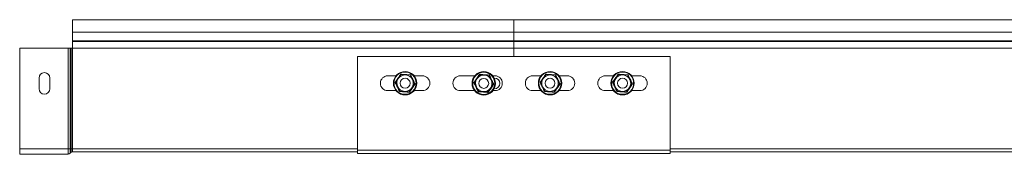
# Model space of a CAD drawing. Header units: millimetres. Extents: x 256 to 1193, y -1997 to 462.
# Tile 9 of 16: x 281 to 879, y -415 to -334. Entities that reach past the tile are written whole.
import ezdxf

# ---------------------------------------------------------------- set-up
doc = ezdxf.new("R2010")
doc.units = ezdxf.units.MM
doc.linetypes.add('K5LT32768', pattern=[0])
doc.linetypes.add('K5LT32769', pattern=[0])

msp = doc.modelspace()

# ---------------------------------------------------------------- linework, layer by layer
at = {"color": 7, "linetype": 'K5LT32768', "lineweight": 15}
for p, q in [((581.38, -334.06), (313.38, -334.06)), ((313.38, -341.52), (313.38, -334.06)), ((906.38, -334.06), (581.38, -334.06)), ((581.38, -341.52), (581.38, -334.06)), ((313.38, -341.52), (581.38, -341.52)), ((313.38, -346.83), (313.38, -341.52)), ((581.38, -346.83), (581.38, -341.52)), ((581.38, -341.52), (906.38, -341.52)), ((310.71, -351.32), (281.38, -351.32)), ((281.38, -412.26), (281.38, -351.32)), ((312.04, -351.32), (310.71, -351.32)), ((310.71, -412.26), (310.71, -351.32)), ((312.04, -412.26), (312.04, -351.32)), ((312.51, -351.32), (312.04, -351.32)), ((312.51, -412.26), (312.51, -351.32)), ((313.18, -351.32), (312.51, -351.32)), ((313.18, -412.26), (313.18, -351.32)), ((313.38, -351.32), (313.18, -351.32)), ((313.38, -347.19), (313.38, -346.83)), ((313.38, -346.83), (581.38, -346.83)), ((313.38, -351.32), (313.38, -347.19)), ((313.38, -347.19), (581.38, -347.19)), ((313.38, -412.26), (313.38, -351.32)), ((313.38, -351.32), (581.38, -351.32)), ((581.38, -347.19), (581.38, -346.83)), ((581.38, -346.83), (906.38, -346.83)), ((581.38, -351.32), (581.38, -347.19)), ((581.38, -347.19), (906.38, -347.19)), ((581.38, -356.34), (581.38, -351.32)), ((581.38, -351.32), (906.38, -351.32)), ((486.38, -413.06), (486.38, -356.34)), ((486.38, -356.34), (676.38, -356.34)), ((676.38, -413.06), (676.38, -356.34)), ((293.13, -369.33), (293.13, -375.83)), ((299.63, -375.83), (299.63, -369.33)), ((509.88, -367.96), (504.88, -367.96)), ((509.62, -372.04), (511.24, -369.65)), ((511.24, -369.65), (512.87, -367.26)), ((515.74, -367.48), (512.87, -367.26)), ((518.62, -367.69), (515.74, -367.48)), ((518.62, -367.69), (519.88, -370.29)), ((519.88, -370.29), (521.13, -372.89)), ((525.88, -367.96), (520.87, -367.96)), ((557.74, -367.96), (548.88, -367.96)), ((557.37, -372.16), (558.99, -369.77)), ((558.99, -369.77), (560.62, -367.38)), ((563.49, -367.6), (560.62, -367.38)), ((566.37, -367.81), (563.49, -367.6)), ((566.37, -367.81), (567.63, -370.41)), ((567.63, -370.41), (568.88, -373.01)), ((569.88, -367.96), (568.52, -367.96)), ((569.44, -369.33), (569.63, -369.33)), ((597.88, -367.96), (592.88, -367.96)), ((597.62, -372.04), (599.24, -369.65)), ((599.24, -369.65), (600.87, -367.26)), ((603.74, -367.48), (600.87, -367.26)), ((606.62, -367.69), (603.74, -367.48)), ((606.62, -367.69), (606.79, -367.45)), ((606.62, -367.69), (607.88, -370.29)), ((607.88, -370.29), (609.13, -372.89)), ((613.88, -367.96), (608.87, -367.96)), ((641.88, -367.96), (636.88, -367.96)), ((641.62, -372.04), (643.24, -369.65)), ((643.24, -369.65), (644.87, -367.26)), ((647.74, -367.48), (644.87, -367.26)), ((650.62, -367.69), (647.74, -367.48)), ((650.62, -367.69), (650.79, -367.45)), ((650.62, -367.69), (651.88, -370.29)), ((651.88, -370.29), (653.13, -372.89)), ((657.88, -367.96), (652.87, -367.96)), ((509.33, -372.02), (509.62, -372.04)), ((510.87, -374.64), (509.62, -372.04)), ((512.13, -377.24), (510.87, -374.64)), ((519.51, -375.27), (517.89, -377.66)), ((521.13, -372.89), (519.51, -375.27)), ((521.13, -372.89), (521.43, -372.91)), ((557.08, -372.14), (557.37, -372.16)), ((558.62, -374.76), (557.37, -372.16)), ((559.88, -377.36), (558.62, -374.76)), ((567.26, -375.4), (565.64, -377.78)), ((568.88, -373.01), (567.26, -375.4)), ((568.88, -373.01), (569.18, -373.03)), ((569.63, -375.83), (569.44, -375.83)), ((597.33, -372.02), (597.62, -372.04)), ((598.87, -374.64), (597.62, -372.04)), ((600.13, -377.24), (598.87, -374.64)), ((607.51, -375.27), (605.89, -377.66)), ((609.13, -372.89), (607.51, -375.27)), ((609.13, -372.89), (609.43, -372.91)), ((641.33, -372.02), (641.62, -372.04)), ((642.87, -374.64), (641.62, -372.04)), ((644.13, -377.24), (642.87, -374.64)), ((651.51, -375.27), (649.89, -377.66)), ((653.13, -372.89), (651.51, -375.27)), ((653.13, -372.89), (653.43, -372.91)), ((504.88, -376.96), (509.88, -376.96)), ((515.01, -377.45), (512.13, -377.24)), ((517.89, -377.66), (515.01, -377.45)), ((520.87, -376.96), (525.88, -376.96)), ((548.88, -376.96), (557.54, -376.96)), ((562.76, -377.57), (559.88, -377.36)), ((565.64, -377.78), (562.76, -377.57)), ((568.72, -376.96), (569.88, -376.96)), ((592.88, -376.96), (597.88, -376.96)), ((599.97, -377.48), (600.13, -377.24)), ((603.01, -377.45), (600.13, -377.24)), ((605.89, -377.66), (603.01, -377.45)), ((608.87, -376.96), (613.88, -376.96)), ((636.88, -376.96), (641.88, -376.96)), ((643.97, -377.48), (644.13, -377.24)), ((647.01, -377.45), (644.13, -377.24)), ((649.89, -377.66), (647.01, -377.45)), ((652.87, -376.96), (657.88, -376.96)), ((310.71, -412.26), (281.38, -412.26)), ((281.38, -415.46), (281.38, -412.26)), ((312.04, -412.26), (310.71, -412.26)), ((310.71, -415.46), (310.71, -412.26)), ((312.04, -414.87), (312.04, -412.26)), ((312.51, -412.26), (312.04, -412.26)), ((312.51, -414.36), (312.51, -412.26)), ((313.18, -412.26), (312.51, -412.26)), ((313.18, -414.06), (313.18, -412.26)), ((313.38, -412.26), (313.18, -412.26)), ((313.38, -414.06), (313.38, -412.26)), ((310.71, -415.46), (281.38, -415.46)), ((312.51, -414.36), (312.04, -414.87)), ((313.38, -414.06), (313.18, -414.06)), ((313.38, -414.06), (486.38, -414.06)), ((486.38, -414.96), (486.38, -413.06)), ((486.38, -413.06), (676.38, -413.06)), ((486.38, -414.96), (676.38, -414.96)), ((676.38, -414.96), (676.38, -413.06)), ((676.38, -414.06), (906.38, -414.06))]:
    msp.add_line(p, q, dxfattribs=at)
at = {"color": 8, "linetype": 'K5LT32769', "lineweight": 15, "true_color": 0x808080}
for p, q in [((313.38, -412.26), (486.38, -412.26)), ((676.38, -412.26), (906.38, -412.26))]:
    msp.add_line(p, q, dxfattribs=at)
at = {"color": 7, "linetype": 'K5LT32768', "lineweight": 15}
for centre, radius in [((515.38, -372.46), 7.1), ((515.38, -372.46), 6.73), ((515.38, -372.46), 3), ((563.13, -372.58), 7.1), ((563.13, -372.58), 6.73), ((563.13, -372.58), 3), ((603.38, -372.46), 7.1), ((603.38, -372.46), 6.73), ((603.38, -372.46), 3), ((647.38, -372.46), 7.1), ((647.38, -372.46), 6.73), ((647.38, -372.46), 3)]:
    msp.add_circle(centre, radius, dxfattribs=at)
for centre, radius, start, end in [((296.38, -369.33), 3.25, 0, 180), ((504.88, -372.46), 4.5, 90, 270), ((515.38, -372.46), 5, 145.77877, 205.77877), ((515.38, -372.46), 5, 85.77877, 145.77877), ((515.38, -372.46), 5, 25.77877, 85.77877), ((515.38, -372.46), 5, 325.77877, 25.77877), ((525.88, -372.46), 4.5, 270, 90), ((548.88, -372.46), 4.5, 90, 270), ((563.13, -372.58), 5, 145.77877, 205.77877), ((563.13, -372.58), 5, 85.77877, 145.77877), ((563.13, -372.58), 5, 25.77877, 85.77877), ((563.13, -372.58), 5, 325.77877, 25.77877), ((569.63, -372.58), 3.25, 270, 90), ((569.88, -372.46), 4.5, 270, 90), ((592.88, -372.46), 4.5, 90, 270), ((603.38, -372.46), 5, 145.77877, 205.77877), ((603.38, -372.46), 5, 85.77877, 145.77877), ((603.38, -372.46), 5, 25.77877, 85.77877), ((603.38, -372.46), 5, 325.77877, 25.77877), ((613.88, -372.46), 4.5, 270, 90), ((636.88, -372.46), 4.5, 90, 270), ((647.38, -372.46), 5, 145.77877, 205.77877), ((647.38, -372.46), 5, 85.77877, 145.77877), ((647.38, -372.46), 5, 25.77877, 85.77877), ((647.38, -372.46), 5, 325.77877, 25.77877), ((657.88, -372.46), 4.5, 270, 90), ((296.38, -375.83), 3.25, 180, 0), ((515.38, -372.46), 5, 205.77877, 265.77877), ((515.38, -372.46), 5, 265.77877, 325.77877), ((563.13, -372.58), 5, 205.77877, 265.77877), ((563.13, -372.58), 5, 265.77877, 325.77877), ((603.38, -372.46), 5, 205.77877, 265.77877), ((603.38, -372.46), 5, 265.77877, 325.77877), ((647.38, -372.46), 5, 205.77877, 265.77877), ((647.38, -372.46), 5, 265.77877, 325.77877), ((310.71, -413.66), 1.8, 270, 317.68589), ((313.18, -414.96), 0.9, 90, 137.68589)]:
    msp.add_arc(centre, radius, start, end, dxfattribs=at)
for points, knots in [([(509.33, -372.02), (509.46, -371.82), (510.14, -370.85), (511.3, -369.16), (512.28, -367.68), (512.74, -367)], [0, 0, 0, 0, 0.118083, 0.59226, 1, 1, 1, 1]), ([(512.87, -367.26), (512.86, -367.26), (512.86, -367.25), (512.83, -367.19), (512.79, -367.11), (512.76, -367.04), (512.74, -367), (512.74, -367)], [0, 0, 0, 0, 0.23618, 0.471398, 0.732459, 0.992081, 1, 1, 1, 1]), ([(512.74, -367), (512.97, -367.02), (514.16, -367.12), (516.2, -367.28), (517.97, -367.39), (518.79, -367.45)], [0, 0, 0, 0, 0.118084, 0.592262, 1, 1, 1, 1]), ([(518.62, -367.69), (518.63, -367.69), (518.63, -367.68), (518.67, -367.63), (518.72, -367.55), (518.76, -367.48), (518.79, -367.45), (518.79, -367.45)], [0, 0, 0, 0, 0.236183, 0.471411, 0.732473, 0.992104, 1, 1, 1, 1]), ([(518.79, -367.45), (518.89, -367.66), (519.4, -368.73), (520.28, -370.58), (521.06, -372.17), (521.43, -372.91)], [0, 0, 0, 0, 0.118084, 0.59226, 1, 1, 1, 1]), ([(557.08, -372.14), (557.21, -371.94), (557.89, -370.97), (559.05, -369.28), (560.03, -367.8), (560.49, -367.12)], [0, 0, 0, 0, 0.118083, 0.592259, 1, 1, 1, 1]), ([(560.62, -367.38), (560.61, -367.38), (560.61, -367.37), (560.58, -367.32), (560.54, -367.23), (560.51, -367.16), (560.49, -367.12), (560.49, -367.12)], [0, 0, 0, 0, 0.236181, 0.471397, 0.732455, 0.992075, 1, 1, 1, 1]), ([(560.49, -367.12), (560.72, -367.14), (561.91, -367.24), (563.95, -367.4), (565.72, -367.51), (566.54, -367.57)], [0, 0, 0, 0, 0.118083, 0.592259, 1, 1, 1, 1]), ([(566.37, -367.81), (566.38, -367.81), (566.38, -367.8), (566.42, -367.75), (566.47, -367.67), (566.51, -367.6), (566.54, -367.57), (566.54, -367.57)], [0, 0, 0, 0, 0.236175, 0.471396, 0.732455, 0.992073, 1, 1, 1, 1]), ([(566.54, -367.57), (566.64, -367.78), (567.15, -368.85), (568.03, -370.7), (568.81, -372.29), (569.18, -373.03)], [0, 0, 0, 0, 0.118082, 0.592259, 1, 1, 1, 1]), ([(597.33, -372.02), (597.46, -371.82), (598.14, -370.85), (599.3, -369.16), (600.28, -367.68), (600.74, -367)], [0, 0, 0, 0, 0.118083, 0.592259, 1, 1, 1, 1]), ([(600.87, -367.26), (600.86, -367.26), (600.86, -367.25), (600.83, -367.19), (600.79, -367.11), (600.76, -367.04), (600.74, -367), (600.74, -367)], [0, 0, 0, 0, 0.236184, 0.471397, 0.732459, 0.992081, 1, 1, 1, 1]), ([(600.74, -367), (600.97, -367.02), (602.16, -367.12), (604.2, -367.28), (605.97, -367.39), (606.79, -367.45)], [0, 0, 0, 0, 0.118084, 0.592258, 1, 1, 1, 1]), ([(606.79, -367.45), (606.89, -367.66), (607.4, -368.73), (608.28, -370.58), (609.06, -372.17), (609.43, -372.91)], [0, 0, 0, 0, 0.118084, 0.592259, 1, 1, 1, 1]), ([(641.33, -372.02), (641.46, -371.82), (642.14, -370.85), (643.3, -369.16), (644.28, -367.68), (644.74, -367)], [0, 0, 0, 0, 0.118083, 0.592259, 1, 1, 1, 1]), ([(644.87, -367.26), (644.86, -367.26), (644.86, -367.25), (644.83, -367.19), (644.79, -367.11), (644.76, -367.04), (644.74, -367), (644.74, -367)], [0, 0, 0, 0, 0.236184, 0.471397, 0.732459, 0.992081, 1, 1, 1, 1]), ([(644.74, -367), (644.97, -367.02), (646.16, -367.12), (648.2, -367.28), (649.97, -367.39), (650.79, -367.45)], [0, 0, 0, 0, 0.118084, 0.592258, 1, 1, 1, 1]), ([(650.79, -367.45), (650.89, -367.66), (651.4, -368.73), (652.28, -370.58), (653.06, -372.17), (653.43, -372.91)], [0, 0, 0, 0, 0.118084, 0.592259, 1, 1, 1, 1]), ([(511.97, -377.48), (511.86, -377.27), (511.36, -376.19), (510.48, -374.35), (509.69, -372.75), (509.33, -372.02)], [0, 0, 0, 0, 0.118084, 0.592258, 1, 1, 1, 1]), ([(521.43, -372.91), (521.29, -373.1), (520.62, -374.08), (519.46, -375.77), (518.47, -377.24), (518.01, -377.93)], [0, 0, 0, 0, 0.118083, 0.592257, 1, 1, 1, 1]), ([(559.72, -377.6), (559.61, -377.39), (559.11, -376.31), (558.23, -374.47), (557.44, -372.87), (557.08, -372.14)], [0, 0, 0, 0, 0.118084, 0.592259, 1, 1, 1, 1]), ([(569.18, -373.03), (569.04, -373.22), (568.37, -374.2), (567.21, -375.89), (566.22, -377.36), (565.76, -378.05)], [0, 0, 0, 0, 0.118083, 0.592257, 1, 1, 1, 1]), ([(599.97, -377.48), (599.86, -377.27), (599.36, -376.19), (598.48, -374.35), (597.69, -372.75), (597.33, -372.02)], [0, 0, 0, 0, 0.118084, 0.592259, 1, 1, 1, 1]), ([(609.43, -372.91), (609.29, -373.1), (608.62, -374.08), (607.46, -375.77), (606.47, -377.24), (606.01, -377.93)], [0, 0, 0, 0, 0.118083, 0.592259, 1, 1, 1, 1]), ([(643.97, -377.48), (643.86, -377.27), (643.36, -376.19), (642.48, -374.35), (641.69, -372.75), (641.33, -372.02)], [0, 0, 0, 0, 0.118084, 0.592259, 1, 1, 1, 1]), ([(653.43, -372.91), (653.29, -373.1), (652.62, -374.08), (651.46, -375.77), (650.47, -377.24), (650.01, -377.93)], [0, 0, 0, 0, 0.118083, 0.592259, 1, 1, 1, 1]), ([(511.97, -377.48), (511.97, -377.48), (511.99, -377.44), (512.03, -377.38), (512.09, -377.3), (512.12, -377.25), (512.13, -377.24), (512.13, -377.24)], [0, 0, 0, 0, 0.007927, 0.267547, 0.528609, 0.763816, 1, 1, 1, 1]), ([(518.01, -377.93), (517.78, -377.91), (516.6, -377.81), (514.56, -377.65), (512.78, -377.53), (511.97, -377.48)], [0, 0, 0, 0, 0.118084, 0.592257, 1, 1, 1, 1]), ([(518.01, -377.93), (518.01, -377.92), (518, -377.89), (517.96, -377.81), (517.92, -377.73), (517.89, -377.67), (517.89, -377.67), (517.89, -377.66)], [0, 0, 0, 0, 0.007895, 0.267521, 0.528604, 0.763813, 1, 1, 1, 1]), ([(559.72, -377.6), (559.72, -377.6), (559.74, -377.56), (559.78, -377.5), (559.84, -377.42), (559.87, -377.37), (559.88, -377.36), (559.88, -377.36)], [0, 0, 0, 0, 0.007927, 0.267548, 0.52861, 0.763815, 1, 1, 1, 1]), ([(565.76, -378.05), (565.53, -378.03), (564.35, -377.93), (562.31, -377.77), (560.53, -377.65), (559.72, -377.6)], [0, 0, 0, 0, 0.118084, 0.592257, 1, 1, 1, 1]), ([(565.76, -378.05), (565.76, -378.04), (565.75, -378.01), (565.71, -377.93), (565.67, -377.85), (565.64, -377.79), (565.64, -377.79), (565.64, -377.78)], [0, 0, 0, 0, 0.007901, 0.267521, 0.528592, 0.763813, 1, 1, 1, 1]), ([(606.01, -377.93), (605.78, -377.91), (604.6, -377.81), (602.56, -377.65), (600.78, -377.53), (599.97, -377.48)], [0, 0, 0, 0, 0.118084, 0.592258, 1, 1, 1, 1]), ([(606.01, -377.93), (606.01, -377.92), (606, -377.89), (605.96, -377.81), (605.92, -377.73), (605.89, -377.67), (605.89, -377.67), (605.89, -377.66)], [0, 0, 0, 0, 0.007919, 0.267541, 0.528603, 0.763816, 1, 1, 1, 1]), ([(650.01, -377.93), (649.78, -377.91), (648.6, -377.81), (646.56, -377.65), (644.78, -377.53), (643.97, -377.48)], [0, 0, 0, 0, 0.118084, 0.592258, 1, 1, 1, 1]), ([(650.01, -377.93), (650.01, -377.92), (650, -377.89), (649.96, -377.81), (649.92, -377.73), (649.89, -377.67), (649.89, -377.67), (649.89, -377.66)], [0, 0, 0, 0, 0.007919, 0.267541, 0.528603, 0.763816, 1, 1, 1, 1])]:
    msp.add_open_spline(points, degree=3, knots=knots, dxfattribs=at)

doc.saveas('drawing.dxf')
